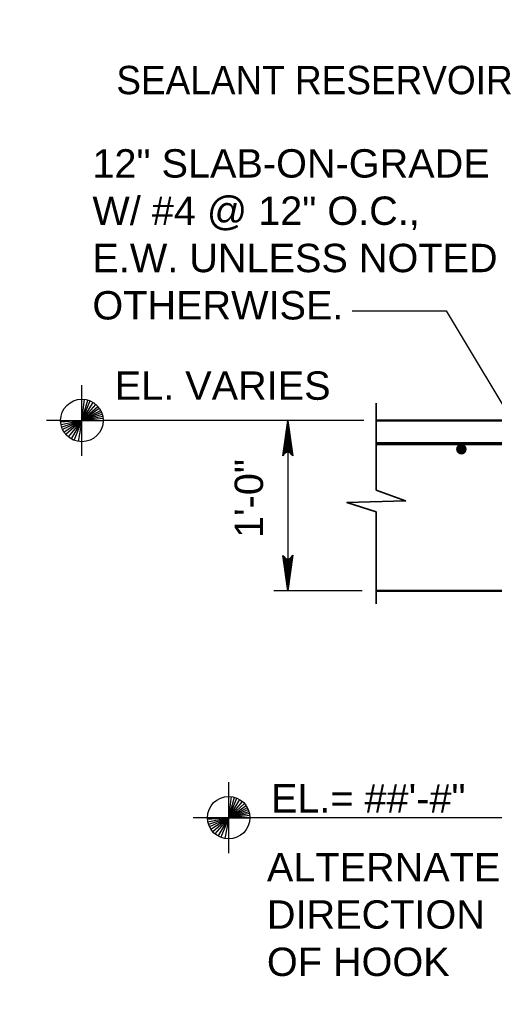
# Model space of a CAD drawing. Extents: x -217 to 423, y -193 to 255.
# Tile 14 of 39: x 40 to 73, y 13 to 82. Entities that reach past the tile are written whole.
import ezdxf

# ---------------------------------------------------------------- set-up
doc = ezdxf.new("R2010")
doc.units = 0
doc.header["$MEASUREMENT"] = 0
for name, color, linetype, lineweight in [('Level 1', 253, 'Continuous', 18), ('Level 50', 253, 'Continuous', 18), ('S-Anno-Brkl', 2, 'Continuous', 35), ('S-Anno-Dims', 33, 'Continuous', 35), ('S-Anno-Symb', 6, 'Continuous', 50), ('S-Anno-Text', 53, 'Continuous', 25), ('S-Sect-Conc', 6, 'Continuous', 50), ('S-Sect-Rbar', 7, 'Continuous', 70)]:
    doc.layers.add(name, color=color, linetype=linetype, lineweight=lineweight)
doc.styles.add('NOTES', font='romans.shx')

# ---------------------------------------------------------------- blocks, each defined once
blk = doc.blocks.new('LARROW')
at = {"color": 0, "linetype": 'ByBlock', "lineweight": -2, "flags": 128}
blk.add_lwpolyline([(-4.93, 0.71), (0, 0), (-4.92, -0.71), (-4.77, -0.59), (-4.55, -0.38), (-4.44, -0.19), (-4.42, 0), (-4.46, 0.21), (-4.57, 0.41), (-4.79, 0.61), (-4.93, 0.71), (-0.15, 0.01), (-4.76, -0.67), (-4.62, -0.56), (-4.39, -0.34), (-4.32, -0.06), (-4.37, 0.22), (-4.5, 0.41), (-4.67, 0.57), (-4.78, 0.65), (-0.41, 0.01), (-4.56, -0.59), (-4.41, -0.49), (-4.33, -0.37), (-4.25, -0.21), (-4.21, 0.01), (-4.23, 0.19), (-4.32, 0.33), (-4.5, 0.44), (-4.61, 0.58), (-0.71, 0.01), (-4.33, -0.5), (-4.17, -0.3), (-4.12, -0.06), (-4.14, 0.22), (-4.45, 0.51), (-1.05, 0.02), (-4.12, -0.41), (-4.07, -0.26), (-3.98, -0.04), (-4.04, 0.21), (-4.28, 0.43), (-1.36, 0.02), (-4.01, -0.31), (-3.92, -0.14), (-3.88, 0.04), (-4.07, 0.33), (-1.73, 0.02), (-3.85, -0.24), (-3.79, -0.11), (-3.77, 0.04), (-3.92, 0.25), (-2.17, 0.02), (-3.71, -0.15), (-3.67, 0.05), (-3.81, 0.17), (-2.53, 0.02), (-3.61, -0.09), (-3.63, 0.1), (-2.9, 0.02), (-3.57, -0.03), (-3.59, 0.03), (-3.36, 0.03)], dxfattribs=at)

msp = doc.modelspace()

# ---------------------------------------------------------------- hatches: boundary and pattern name
at = {"layer": 'S-Sect-Rbar'}
msp.add_hatch(color=256, dxfattribs=at).paths.add_polyline_path([(71.01, 52.136, 1), (70.26, 52.136, 1)], flags=16)

# ---------------------------------------------------------------- linework, layer by layer
at = {"layer": 'Level 1', "color": 214, "linetype": 'Continuous', "lineweight": 25}
msp.add_3dface([(-216.672, -192.74), (423.328, -192.74), (423.328, 255.26), (-216.672, 255.26)], dxfattribs=at)
msp.add_3dface([(-216.672, -192.74), (423.328, -192.74), (423.328, 255.26), (-216.672, 255.26)], dxfattribs=at)
msp.add_3dface([(-216.672, -192.74), (423.328, -192.74), (423.328, 255.26), (-216.672, 255.26)], dxfattribs=at)
msp.add_3dface([(-216.672, -192.74), (423.328, -192.74), (423.328, 255.26), (-216.672, 255.26)], dxfattribs=at)
msp.add_3dface([(-216.672, -192.74), (423.328, -192.74), (423.328, 255.26), (-216.672, 255.26)], dxfattribs=at)
at = {"layer": 'Level 50', "color": 96, "linetype": 'Continuous', "lineweight": 18}
msp.add_line((63.637, 54.161), (57.406, 54.161), dxfattribs=at)
at = {"layer": 'S-Anno-Brkl'}
for p, q in [((64.635, 49.259), (64.635, 55.392)), ((64.635, 41.244), (64.635, 47.727))]:
    msp.add_line(p, q, dxfattribs=at)
at = {"layer": 'S-Anno-Brkl', "flags": 128}
msp.add_lwpolyline([(64.635, 49.259), (66.697, 48.492), (62.573, 48.374), (64.635, 47.727)], dxfattribs=at)
at = {"layer": 'S-Anno-Dims', "lineweight": 25}
for p, q in [((58.404, 54.161), (58.404, 42.161)), ((63.637, 42.161), (57.406, 42.161))]:
    msp.add_line(p, q, dxfattribs=at)
at = {"layer": 'S-Anno-Symb', "lineweight": 25}
for p, q in [((43.886, 55.661), (43.886, 56.66)), ((43.886, 54.161), (43.886, 55.661)), ((43.886, 54.161), (44.078, 55.648)), ((43.886, 54.161), (44.308, 55.6)), ((43.886, 54.161), (44.473, 55.541)), ((43.886, 54.161), (44.677, 55.435)), ((43.886, 54.161), (44.872, 55.291)), ((43.886, 54.161), (45.008, 55.156)), ((43.886, 54.161), (45.113, 55.022)), ((43.886, 54.161), (45.205, 54.874)), ((42.386, 54.161), (41.387, 54.161)), ((42.386, 54.161), (43.886, 54.161)), ((43.886, 54.161), (42.392, 54.043)), ((43.886, 54.161), (42.418, 53.855)), ((43.886, 54.161), (42.464, 53.684)), ((43.886, 54.161), (42.53, 53.522)), ((43.886, 54.161), (42.635, 53.338)), ((43.886, 54.161), (42.763, 53.168)), ((43.886, 54.161), (42.92, 53.017)), ((43.886, 54.161), (43.132, 52.865)), ((43.886, 54.161), (43.334, 52.792)), ((43.886, 54.161), (43.613, 52.688)), ((43.886, 54.161), (45.268, 54.743)), ((43.886, 54.161), (45.319, 54.602)), ((43.886, 54.161), (45.352, 54.476)), ((43.886, 54.161), (45.376, 54.329)), ((43.886, 54.161), (45.385, 54.161)), ((43.886, 52.663), (43.886, 54.161)), ((46.385, 54.161), (45.385, 54.161)), ((63.76, 54.161), (46.385, 54.161)), ((43.886, 51.662), (43.886, 52.663)), ((54.232, 27.661), (54.232, 28.66)), ((54.232, 26.161), (54.232, 27.661)), ((54.232, 26.161), (54.424, 27.648)), ((54.232, 26.161), (54.654, 27.6)), ((54.232, 26.161), (54.819, 27.541)), ((54.232, 26.161), (55.023, 27.435)), ((54.232, 26.161), (55.218, 27.291)), ((54.232, 26.161), (55.354, 27.156)), ((54.232, 26.161), (55.459, 27.022)), ((54.232, 26.161), (55.551, 26.874)), ((54.232, 26.161), (55.614, 26.743)), ((54.232, 26.161), (55.665, 26.602)), ((54.232, 26.161), (55.698, 26.476)), ((75.359, 26.161), (51.733, 26.161)), ((52.732, 26.161), (51.733, 26.161)), ((52.732, 26.161), (54.232, 26.161)), ((54.232, 26.161), (52.738, 26.043)), ((54.232, 26.161), (52.764, 25.855)), ((54.232, 26.161), (52.81, 25.684)), ((54.232, 26.161), (52.876, 25.522)), ((54.232, 26.161), (52.981, 25.338)), ((54.232, 26.161), (53.109, 25.168)), ((54.232, 26.161), (53.266, 25.017)), ((54.232, 26.161), (53.478, 24.865)), ((54.232, 26.161), (53.68, 24.792)), ((54.232, 26.161), (53.959, 24.688)), ((54.232, 26.161), (55.722, 26.329)), ((54.232, 26.161), (55.731, 26.161)), ((54.232, 24.663), (54.232, 26.161)), ((56.731, 26.161), (55.731, 26.161)), ((54.232, 23.662), (54.232, 24.663))]:
    msp.add_line(p, q, dxfattribs=at)
for centre in [(43.886, 54.162), (54.232, 26.162)]:
    msp.add_circle(centre, 1.5, dxfattribs=at)
at = {"layer": 'S-Anno-Text', "lineweight": 25, "flags": 128}
msp.add_lwpolyline([(62.945, 61.89), (69.572, 61.89), (75.03, 52.782)], dxfattribs=at)
at = {"layer": 'S-Sect-Conc'}
for p, q in [((64.635, 54.161), (89.048, 54.161)), ((89.048, 42.161), (64.635, 42.161))]:
    msp.add_line(p, q, dxfattribs=at)
at = {"layer": 'S-Sect-Rbar'}
msp.add_line((64.635, 52.536), (87.176, 52.536), dxfattribs=at)

# ---------------------------------------------------------------- block references
at = {"layer": 'S-Anno-Dims', "lineweight": 25, "xscale": 0.5065787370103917, "yscale": 0.4901954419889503, "zscale": 0.03175}
for p, rotation in [((58.404, 54.161), 90), ((58.404, 42.161), 270)]:
    msp.add_blockref('LARROW', p, dxfattribs=dict(at, rotation=rotation))

# ---------------------------------------------------------------- texts
at = {"layer": 'S-Anno-Dims', "lineweight": 35, "insert": (54.652, 45.879), "char_height": 2, "attachment_point": 1, "rotation": 90, "line_spacing_factor": 0.73751, "style": 'NOTES'}
msp.add_mtext('\\fArial|b0|i0|c0|p39;1\'-0"', dxfattribs=at)
at = {"layer": 'S-Anno-Symb', "lineweight": 25, "char_height": 2, "attachment_point": 1, "line_spacing_factor": 0.740469, "style": 'NOTES'}
for s, insert in [('\\fArial|b0|i0|c0|p39;EL. VARIES', (46.201, 57.62)), ('\\fArial|b0|i0|c0|p39;EL.= ##\'-#"', (57.212, 28.524))]:
    msp.add_mtext(s, dxfattribs=dict(at, insert=insert))
at = {"layer": 'S-Anno-Text', "lineweight": 25, "insert": (46.305, 79.161), "char_height": 2, "attachment_point": 1, "line_spacing_factor": 0.73751, "style": 'NOTES'}
msp.add_mtext('\\fArial|b0|i0|c0|p39;SEALANT RESERVOIR', dxfattribs=at)
at = {"layer": 'S-Anno-Text', "lineweight": 25, "char_height": 2, "attachment_point": 1, "style": 'NOTES'}
for s, insert in [('\\fArial|b0|i0|c0|p39;12" SLAB-ON-GRADE\\PW/ #4 @ 12" O.C.,\\PE.W. UNLESS NOTED\\POTHERWISE.', (44.627, 73.284)), ('\\fArial|b0|i0|c0|p39;ALTERNATE\\PDIRECTION\\POF HOOK', (56.927, 23.669))]:
    msp.add_mtext(s, dxfattribs=dict(at, insert=insert))

doc.saveas('drawing.dxf')
